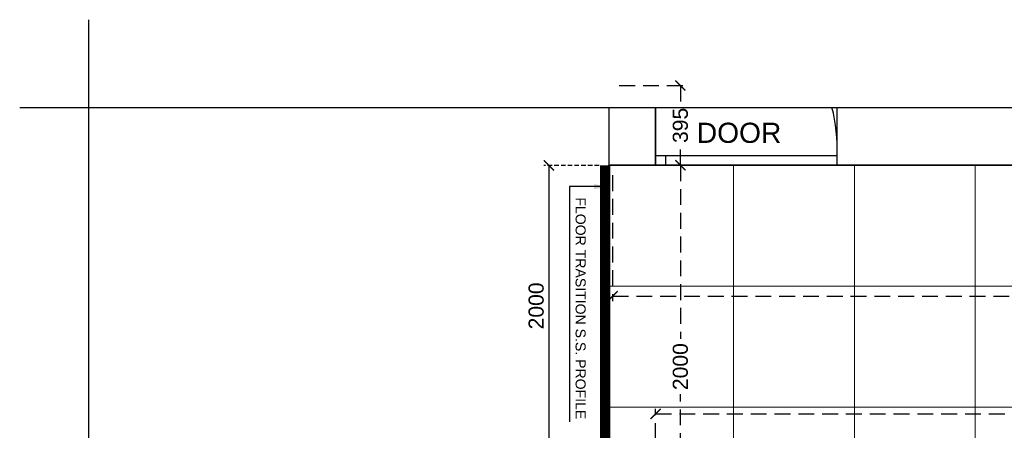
# Model space of a CAD drawing. Header units: millimetres. Extents: x 977810 to 1748958, y 1188532 to 1209441.
# Tile 11 of 30: x 1071172 to 1076058, y 1198878 to 1200917. Entities that reach past the tile are written whole.
import ezdxf

# ---------------------------------------------------------------- set-up
doc = ezdxf.new("R2010")
doc.units = ezdxf.units.MM
doc.header["$LTSCALE"] = 7
doc.header["$PDMODE"] = 35
doc.header["$PDSIZE"] = -5
doc.linetypes.add('( Hidden )', pattern=[0.375, 0.25, -0.125])
doc.linetypes.add('Hidden', pattern=[9.525, 6.35, -3.175])
for name, color, linetype, lineweight in [('extended lines', 6, 'Continuous', 25), ('pd_ line ss', 240, 'Continuous', 50), ('PD_025_TEXT', 61, 'Continuous', 25), ('PD_ELEVATION_05', 50, 'Continuous', 30), ('PD_HATCH', 45, 'Continuous', 9)]:
    doc.layers.add(name, color=color, linetype=linetype, lineweight=lineweight)
doc.layers.add('PD_BASE', color=8, linetype='Continuous')
doc.layers.add('PD_DIMENSION', color=101, linetype='Continuous')
doc.styles.get("Standard").update_dxf_attribs({"font": 'arial.ttf'})
doc.styles.add('style1', font='arial.ttf', dxfattribs={"height": 500})
doc.dimstyles.new('100', dxfattribs={"dimtxt": 200, "dimasz": 75, "dimexe": 35, "dimexo": 25, "dimgap": 0.5, "dimtad": 1, "dimdec": 0, "dimrnd": 5, "dimzin": 0, "dimdsep": 46, "dimtxsty": 'Standard', "dimblk": 'OBLIQUE', "dimcen": 5, "dimdle": 35, "dimclre": 1, "dimadec": 0, "dimazin": 0, "dimtfac": 1, "dimtdec": 0, "dimtmove": 1, "dimatfit": 3, "dimfxl": 0.18, "dimtolj": 1, "dimtzin": 0, "dimlwd": -1, "dimlwe": -1, "dimarcsym": 0})
doc.dimstyles.new('MM', dxfattribs={"dimtxt": 75, "dimasz": 50, "dimexe": 25, "dimexo": 50, "dimgap": 25, "dimtad": 0, "dimdec": 0, "dimrnd": 5, "dimtxsty": 'Standard', "dimblk": 'ARCHTICK', "dimcen": 2.5, "dimadec": 0, "dimazin": 0, "dimtfac": 1, "dimtdec": 0, "dimtmove": 1, "dimatfit": 3, "dimfxl": 1, "dimarcsym": 0})

# ---------------------------------------------------------------- blocks, each defined once
blk = doc.blocks.new('_ARCHTICK')
at = {"color": 0, "linetype": 'ByBlock', "const_width": 0.15}
blk.add_lwpolyline([(-0.5, -0.5), (0.5, 0.5)], dxfattribs=at)
blk = doc.blocks.new('*D11')
at = {"layer": 'Defpoints', "color": 0, "ltscale": 45, "transparency": 16777216}
for p in [(1078195.2, 1198960.2), (1078334.9, 1198844.6), (1075644.1, 1195593.2)]:
    blk.add_point(p, dxfattribs=at)
at = {"layer": 'PD_DIMENSION', "color": 0, "linetype": '( Hidden )', "lineweight": -2, "ltscale": 45, "transparency": 16777216}
for p, q in [((1078296.4, 1198876.5), (1078176, 1198976.2)), ((1078195.2, 1198960.2), (1076938, 1197441.1)), ((1075504.4, 1195708.8), (1076761.6, 1197227.9)), ((1075605.6, 1195625.1), (1075485.1, 1195724.7))]:
    blk.add_line(p, q, dxfattribs=at)
at = {"layer": 'PD_DIMENSION', "color": 0, "lineweight": -2, "ltscale": 45, "transparency": 16777216, "xscale": 50, "yscale": 50, "zscale": 50}
for p, rotation in [((1078195.2, 1198960.2), 50.38946524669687), ((1075504.4, 1195708.8), 230.3894652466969)]:
    blk.add_blockref('_ARCHTICK', p, dxfattribs=dict(at, rotation=rotation))
at = {"layer": 'PD_DIMENSION', "color": 0, "ltscale": 45, "transparency": 16777216, "insert": (1076849.8, 1197334.5), "char_height": 75, "attachment_point": 5, "rotation": 50.3895}
blk.add_mtext('4220', dxfattribs=at)
blk = doc.blocks.new('*D15')
at = {"layer": 'Defpoints', "color": 0, "ltscale": 45, "transparency": 16777216}
for p in [(1074114.4, 1200195.4), (1085515.6, 1200194.4), (1085515.6, 1199544.5)]:
    blk.add_point(p, dxfattribs=at)
at = {"layer": 'PD_DIMENSION', "color": 0, "linetype": '( Hidden )', "lineweight": -2, "ltscale": 45, "transparency": 16777216}
for p, q in [((1074114.4, 1200145.4), (1074114.4, 1199519.5)), ((1085515.6, 1200144.4), (1085515.6, 1199519.5)), ((1074114.4, 1199544.5), (1079652.5, 1199544.5)), ((1085515.6, 1199544.5), (1079977.4, 1199544.5))]:
    blk.add_line(p, q, dxfattribs=at)
at = {"layer": 'PD_DIMENSION', "color": 0, "lineweight": -2, "ltscale": 45, "transparency": 16777216, "xscale": 50, "yscale": 50, "zscale": 50, "rotation": 180}
blk.add_blockref('_ARCHTICK', (1074114.4, 1199544.5), dxfattribs=at)
at = {"layer": 'PD_DIMENSION', "color": 0, "lineweight": -2, "ltscale": 45, "transparency": 16777216, "xscale": 50, "yscale": 50, "zscale": 50}
blk.add_blockref('_ARCHTICK', (1085515.6, 1199544.5), dxfattribs=at)
at = {"layer": 'PD_DIMENSION', "color": 0, "ltscale": 45, "transparency": 16777216, "insert": (1079815, 1199544.5), "char_height": 75, "attachment_point": 5}
blk.add_mtext('11400', dxfattribs=at)
blk = doc.blocks.new('*D16')
at = {"layer": 'Defpoints', "color": 0, "ltscale": 45, "transparency": 16777216}
for p in [(1074097.4, 1200590.4), (1074327.3, 1200194.6), (1074450.8, 1200194.6)]:
    blk.add_point(p, dxfattribs=at)
at = {"layer": 'PD_DIMENSION', "color": 0, "linetype": '( Hidden )', "lineweight": -2, "ltscale": 45, "transparency": 16777216}
for p, q in [((1074147.4, 1200590.4), (1074475.8, 1200590.4)), ((1074450.8, 1200590.4), (1074450.8, 1200500.6)), ((1074450.8, 1200194.6), (1074450.8, 1200284.4)), ((1074377.3, 1200194.6), (1074475.8, 1200194.6))]:
    blk.add_line(p, q, dxfattribs=at)
at = {"layer": 'PD_DIMENSION', "color": 0, "lineweight": -2, "ltscale": 45, "transparency": 16777216, "xscale": 50, "yscale": 50, "zscale": 50}
for p, rotation in [((1074450.8, 1200590.4), 90), ((1074450.8, 1200194.6), 270)]:
    blk.add_blockref('_ARCHTICK', p, dxfattribs=dict(at, rotation=rotation))
at = {"layer": 'PD_DIMENSION', "color": 0, "ltscale": 45, "transparency": 16777216, "insert": (1074450.8, 1200392.5), "char_height": 75, "attachment_point": 5, "rotation": 90}
blk.add_mtext('395', dxfattribs=at)
blk = doc.blocks.new('*D17')
at = {"layer": 'Defpoints', "color": 0, "ltscale": 45, "transparency": 16777216}
for p in [(1074327.4, 1200194.6), (1074327.6, 1198194.6), (1074450.8, 1198194.6)]:
    blk.add_point(p, dxfattribs=at)
at = {"layer": 'PD_DIMENSION', "color": 0, "linetype": '( Hidden )', "lineweight": -2, "ltscale": 45, "transparency": 16777216}
for p, q in [((1074377.4, 1200194.6), (1074475.8, 1200194.6)), ((1074450.8, 1200194.6), (1074450.8, 1199332.1)), ((1074450.8, 1198194.6), (1074450.8, 1199057.1)), ((1074377.6, 1198194.6), (1074475.8, 1198194.6))]:
    blk.add_line(p, q, dxfattribs=at)
at = {"layer": 'PD_DIMENSION', "color": 0, "lineweight": -2, "ltscale": 45, "transparency": 16777216, "xscale": 50, "yscale": 50, "zscale": 50}
for p, rotation in [((1074450.8, 1200194.6), 90), ((1074450.8, 1198194.6), 270)]:
    blk.add_blockref('_ARCHTICK', p, dxfattribs=dict(at, rotation=rotation))
at = {"layer": 'PD_DIMENSION', "color": 0, "ltscale": 45, "transparency": 16777216, "insert": (1074450.8, 1199194.6), "char_height": 75, "attachment_point": 5, "rotation": 90}
blk.add_mtext('2000', dxfattribs=at)
blk = doc.blocks.new('*D21')
at = {"layer": 'Defpoints', "color": 0, "ltscale": 45, "transparency": 16777216}
for p in [(1078334.9, 1198960.2), (1078334.9, 1198844.6), (1074327.6, 1198194.6)]:
    blk.add_point(p, dxfattribs=at)
at = {"layer": 'PD_DIMENSION', "color": 0, "linetype": '( Hidden )', "lineweight": -2, "ltscale": 45, "transparency": 16777216}
for p, q in [((1074327.6, 1198244.6), (1074327.6, 1198985.2)), ((1078334.9, 1198894.6), (1078334.9, 1198985.2)), ((1074327.6, 1198960.2), (1076192.5, 1198960.2)), ((1078334.9, 1198960.2), (1076470, 1198960.2))]:
    blk.add_line(p, q, dxfattribs=at)
at = {"layer": 'PD_DIMENSION', "color": 0, "lineweight": -2, "ltscale": 45, "transparency": 16777216, "xscale": 50, "yscale": 50, "zscale": 50, "rotation": 180}
blk.add_blockref('_ARCHTICK', (1074327.6, 1198960.2), dxfattribs=at)
at = {"layer": 'PD_DIMENSION', "color": 0, "lineweight": -2, "ltscale": 45, "transparency": 16777216, "xscale": 50, "yscale": 50, "zscale": 50}
blk.add_blockref('_ARCHTICK', (1078334.9, 1198960.2), dxfattribs=at)
at = {"layer": 'PD_DIMENSION', "color": 0, "ltscale": 45, "transparency": 16777216, "insert": (1076331.3, 1198960.2), "char_height": 75, "attachment_point": 5}
blk.add_mtext('4005', dxfattribs=at)
blk = doc.blocks.new('_Oblique')
at = {"color": 0, "linetype": 'ByBlock', "lineweight": -2}
blk.add_line((-0.5, -0.5), (0.5, 0.5), dxfattribs=at)
blk = doc.blocks.new('*D69')
at = {"layer": 'Defpoints', "color": 0, "ltscale": 0.5, "transparency": 16777216}
for p in [(987810.4, 1200194.6), (987511.6, 1198194.6), (988040.6, 1198194.6)]:
    blk.add_point(p, dxfattribs=at)
at = {"layer": 'PD_BASE', "color": 0, "linetype": 'Hidden', "lineweight": -2, "ltscale": 0.5, "transparency": 16777216}
for p, q in [((987760.4, 1200194.6), (987486.6, 1200194.6)), ((987990.6, 1198194.6), (987486.6, 1198194.6))]:
    blk.add_line(p, q, dxfattribs=at)
at = {"layer": 'PD_BASE', "color": 0, "lineweight": -2, "ltscale": 0.5, "transparency": 16777216}
blk.add_line((987511.6, 1200194.6), (987511.6, 1198194.6), dxfattribs=at)
at = {"layer": 'PD_BASE', "color": 0, "lineweight": -2, "ltscale": 0.5, "transparency": 16777216, "xscale": 50, "yscale": 50, "zscale": 50}
for p, rotation in [((987511.6, 1200194.6), 90), ((987511.6, 1198194.6), 270)]:
    blk.add_blockref('_ARCHTICK', p, dxfattribs=dict(at, rotation=rotation))
at = {"layer": 'PD_BASE', "color": 0, "ltscale": 0.5, "transparency": 16777216, "insert": (987448.3, 1199496.9), "char_height": 75, "attachment_point": 5, "rotation": 90}
blk.add_mtext('2000', dxfattribs=at)
blk = doc.blocks.new('final layout rev')
at = {"layer": 'extended lines', "color": 8}
for points in [[(985226, 1200918.2), (985226, 1197738.9), (984898.5, 1197638.3), (985523.4, 1197441.4), (985226, 1197274), (985226, 1194080.7)], [(984884.9, 1200482.6), (992677.9, 1200482.6), (992778.6, 1200155.1), (992975.5, 1200780), (993142.9, 1200482.6), (1000594.6, 1200482.6)]]:
    blk.add_lwpolyline(points, dxfattribs=at)
at = {"layer": 'PD_BASE', "color": 8, "lineweight": 30}
blk.add_line((988040.4, 1200482.6), (988040.4, 1200194.6), dxfattribs=at)
at = {"layer": 'PD_BASE', "color": 8, "lineweight": 30, "elevation": 0}
blk.add_lwpolyline([(988040.5, 1200482.6), (988040.4, 1200194.5), (987810.4, 1200194.6), (987810.4, 1200482.6)], dxfattribs=at)
at = {"layer": 'PD_BASE', "color": 8, "elevation": 0}
blk.add_lwpolyline([(988089.4, 1200243.8), (988089.4, 1200194.5), (988040.5, 1200194.5), (988040.5, 1200482.6)], dxfattribs=at)
at = {"layer": 'PD_BASE', "color": 8}
blk.add_lwpolyline([(991798.6, 1200482.6), (991798.6, 1200194.4), (988942.1, 1200194.4), (988942.1, 1200482.6)], dxfattribs=at)
at = {"layer": 'PD_BASE', "color": 8, "elevation": 0}
blk.add_lwpolyline([(988040.4, 1200243.8), (988940.4, 1200243.8), (988940.4, 1200194.6), (988040.4, 1200194.6)], close=True, dxfattribs=at)
at = {"layer": 'PD_BASE', "color": 8}
blk.add_arc((988122.3, 1200275), 820.1, 357.7936, 14.6608, dxfattribs=at)
at = {"layer": 'PD_BASE', "color": 8, "insert": (988245.4, 1200406.5), "char_height": 100, "width": 166.183, "attachment_point": 1, "style": 'style1'}
blk.add_mtext('DOOR', dxfattribs=at)
at = {"layer": 'PD_BASE', "color": 8, "ltscale": 0.5}
dim = blk.add_linear_dim(base=(987511.6, 1198194.6), p1=(987810.4, 1200194.6), p2=(988040.6, 1198194.6), angle=90, dimstyle='MM', override={"dimtmove": 1}, dxfattribs=at)
dim.commit()
dim.dimension.update_dxf_attribs({"geometry": '*D69', "text_midpoint": (987511.6, 1199496.9), "dimtype": 160})

msp = doc.modelspace()

# ---------------------------------------------------------------- linework, layer by layer
at = {"layer": 'pd_ line ss'}
msp.add_line((1074097.4, 1200194.6), (1074096.9, 1198194.6), dxfattribs=at)
at = {"layer": 'pd_ line ss', "const_width": 50, "elevation": 0}
msp.add_lwpolyline([(1074077.4, 1200193.8), (1074076.9, 1198195.4)], dxfattribs=at)
at = {"layer": 'PD_ELEVATION_05', "elevation": 0}
msp.add_lwpolyline([(1084914.6, 1196358.3), (1084914.6, 1196661.3), (1085515.6, 1196659.3), (1085515.6, 1200195.2), (1074097.4, 1200195.4), (1074096.9, 1198195.4), (1074327.6, 1198195.4), (1074323.1, 1195382.8, -0.004693), (1075643.9, 1195593.8), (1078334.9, 1198845.4), (1083558.3, 1198845.4), (1083558.3, 1196323.8, -0.006055), (1084914.6, 1196358.3, 2.494753)], format="xyb", dxfattribs=at)
at = {"layer": 'PD_HATCH', "ltscale": 0.5}
for p, q in [((1074097.4, 1200195.4, 0), (1074096.9, 1198195.4, 0)), ((1074714.4, 1200195.4), (1074714.4, 1195447)), ((1075314.4, 1200195.4), (1075314.4, 1195542.5)), ((1075914.4, 1200195.4), (1075914.4, 1195920.6)), ((1085515.6, 1199593.8), (1074097.3, 1199593.8)), ((1085515.6, 1198993.8), (1074097.1, 1198993.8))]:
    msp.add_line(p, q, dxfattribs=at)

# ---------------------------------------------------------------- block references
at = {"layer": 'PD_BASE'}
msp.add_blockref('final layout rev', (86287, -0.8), dxfattribs=at)

# ---------------------------------------------------------------- texts
at = {"layer": 'PD_025_TEXT', "insert": (1073980.7, 1200035.1), "char_height": 50, "width": 1365.884, "attachment_point": 1, "rotation": 269.9919}
msp.add_mtext('FLOOR TRASITION S.S. PROFILE', dxfattribs=at)

# ---------------------------------------------------------------- dimensions: what is measured, and where the dimension line sits
at = {"layer": 'PD_DIMENSION', "ltscale": 45}
for base, p1, p2, picture, middle in [((1074450.8, 1200194.6), (1074097.4, 1200590.4), (1074327.3, 1200194.6), '*D16', (1074450.8, 1200392.5)), ((1074450.8, 1198194.6), (1074327.4, 1200194.6), (1074327.6, 1198194.6), '*D17', (1074450.8, 1199194.6))]:
    dim = msp.add_linear_dim(base=base, p1=p1, p2=p2, angle=90, dimstyle='MM', dxfattribs=at)
    dim.commit()
    dim.dimension.update_dxf_attribs({"geometry": picture, "text_midpoint": middle})
for base, p1, p2, picture, middle in [((1085515.6, 1199544.5), (1074114.4, 1200195.4), (1085515.6, 1200194.4), '*D15', (1079815, 1199544.5)), ((1078334.9, 1198960.2), (1074327.6, 1198194.6), (1078334.9, 1198844.6), '*D21', (1076331.3, 1198960.2))]:
    dim = msp.add_linear_dim(base=base, p1=p1, p2=p2, dimstyle='MM', dxfattribs=at)
    dim.commit()
    dim.dimension.update_dxf_attribs({"geometry": picture, "text_midpoint": middle})
dim = msp.add_aligned_dim(p1=(1075644.1, 1195593.2), p2=(1078334.9, 1198844.6), distance=181.4, dimstyle='MM', dxfattribs=at)
dim.commit()
dim.dimension.update_dxf_attribs({"geometry": '*D11', "text_midpoint": (1076849.8, 1197334.5)})

# ---------------------------------------------------------------- leaders
at = {"layer": 'PD_025_TEXT'}
msp.add_leader([(1074097.4, 1200088.2), (1073900.7, 1200088.2), (1073900.7, 1198920.1)], dimstyle='100', override={"dimgap": 0.5, "dimtad": 0}, dxfattribs=at)

doc.saveas('drawing.dxf')
